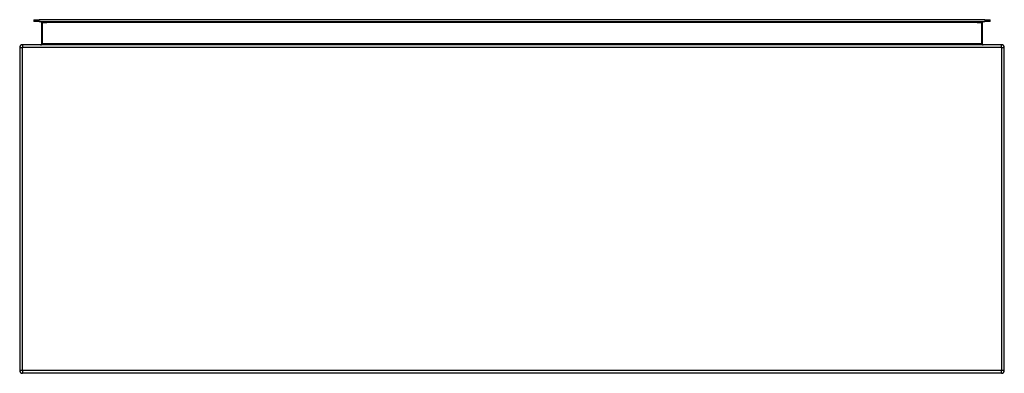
# Model space of a CAD drawing. Header units: inches. Extents: x 25.4 to 61.4, y 16.3 to 29.2.
import ezdxf

# ---------------------------------------------------------------- set-up
doc = ezdxf.new("R2010")
doc.units = ezdxf.units.IN
doc.header["$MEASUREMENT"] = 0
doc.layers.add('Visible Edges(ANSI)', color=7, linetype='Continuous', lineweight=25)
doc.layers.add('Visible Tangent Edges(ANSI)', color=7, linetype='Continuous', lineweight=25)

msp = doc.modelspace()

# ---------------------------------------------------------------- linework, layer by layer
at = {"layer": 'Visible Edges(ANSI)'}
for p, q in [((25.904, 29.195), (26.101, 29.195)), ((25.904, 29.195), (25.904, 29.127)), ((60.684, 29.195), (26.101, 29.195)), ((60.684, 29.195), (60.881, 29.195)), ((60.881, 29.127), (60.881, 29.195)), ((26.101, 29.127), (25.904, 29.127)), ((26.101, 29.127), (60.684, 29.127)), ((26.19, 29.096), (26.19, 28.31)), ((60.594, 28.31), (60.594, 29.096)), ((60.881, 29.127), (60.684, 29.127)), ((25.392, 28.18), (25.392, 16.378)), ((61.293, 28.279), (25.491, 28.279)), ((61.392, 16.378), (61.392, 28.18)), ((61.293, 16.279), (25.491, 16.279))]:
    msp.add_line(p, q, dxfattribs=at)
for centre, radius, start, end in [((26.159, 29.096), 0.031, 0, 90), ((60.625, 29.096), 0.031, 90, 180), ((25.491, 28.18), 0.099, 90, 180), ((61.293, 28.18), 0.099, 0, 90), ((25.491, 16.378), 0.099, 180, 270), ((61.293, 16.378), 0.099, 270, 0)]:
    msp.add_arc(centre, radius, start, end, dxfattribs=at)
for points, knots in [([(26.19, 28.31), (26.19, 28.308), (26.19, 28.307), (26.19, 28.303), (26.189, 28.301), (26.188, 28.297), (26.187, 28.295), (26.184, 28.291), (26.183, 28.29), (26.18, 28.286), (26.178, 28.285), (26.173, 28.281), (26.169, 28.28), (26.164, 28.279), (26.162, 28.279), (26.159, 28.279)], [-0.2988043, -0.2988043, -0.2988043, -0.2988043, -0.2776762, -0.2776762, -0.2438711, -0.2438711, -0.2050118, -0.2050118, -0.1712911, -0.1712911, -0.1177841, -0.1177841, -0.0482251, -0.0482251, 0.0007936, 0.0007936, 0.0007936, 0.0007936]), ([(60.625, 28.279), (60.622, 28.279), (60.62, 28.279), (60.614, 28.281), (60.612, 28.282), (60.607, 28.285), (60.605, 28.286), (60.601, 28.29), (60.6, 28.291), (60.598, 28.295), (60.597, 28.297), (60.595, 28.301), (60.595, 28.303), (60.594, 28.307), (60.594, 28.308), (60.594, 28.31)], [-0.2995979, -0.2995979, -0.2995979, -0.2995979, -0.2399159, -0.2399159, -0.1810202, -0.1810202, -0.1275132, -0.1275132, -0.0937925, -0.0937925, -0.0549332, -0.0549332, -0.0211282, -0.0211282, 0, 0, 0, 0])]:
    msp.add_open_spline(points, degree=3, knots=knots, dxfattribs=at)
at = {"layer": 'Visible Tangent Edges(ANSI)'}
for p, q in [((26.101, 29.127), (26.101, 29.195)), ((60.684, 29.195), (60.684, 29.127)), ((26.221, 29.096), (26.19, 29.096)), ((26.221, 29.127), (26.221, 29.096)), ((26.221, 28.31), (26.221, 29.096)), ((26.221, 29.096), (26.39, 29.096)), ((60.394, 29.096), (26.39, 29.096)), ((60.394, 29.096), (60.563, 29.096)), ((60.563, 29.096), (60.563, 29.127)), ((60.594, 29.096), (60.563, 29.096)), ((60.563, 29.096), (60.563, 28.31)), ((25.392, 28.18), (25.491, 28.18)), ((25.491, 28.279), (25.491, 28.18)), ((61.293, 28.18), (25.491, 28.18)), ((25.491, 16.378), (25.491, 28.18)), ((26.19, 28.31), (26.221, 28.31)), ((60.563, 28.31), (26.221, 28.31)), ((60.563, 28.31), (60.594, 28.31)), ((61.293, 28.18), (61.293, 28.279)), ((61.293, 28.18), (61.293, 16.378)), ((61.293, 28.18), (61.392, 28.18)), ((25.491, 16.378), (25.392, 16.378)), ((25.491, 16.378), (25.491, 16.279)), ((61.293, 16.378), (25.491, 16.378)), ((61.392, 16.378), (61.293, 16.378)), ((61.293, 16.279), (61.293, 16.378))]:
    msp.add_line(p, q, dxfattribs=at)
for points, knots in [([(26.159, 28.279), (26.164, 28.279), (26.169, 28.279), (26.179, 28.28), (26.186, 28.281), (26.196, 28.285), (26.201, 28.286), (26.207, 28.29), (26.21, 28.291), (26.214, 28.295), (26.216, 28.297), (26.219, 28.301), (26.22, 28.303), (26.221, 28.307), (26.221, 28.308), (26.221, 28.31)], [-0.0007936, -0.0007936, -0.0007936, -0.0007936, 0.0482251, 0.0482251, 0.1177841, 0.1177841, 0.1712911, 0.1712911, 0.2050118, 0.2050118, 0.2438711, 0.2438711, 0.2776762, 0.2776762, 0.2988043, 0.2988043, 0.2988043, 0.2988043]), ([(60.563, 28.31), (60.563, 28.308), (60.563, 28.307), (60.564, 28.303), (60.565, 28.301), (60.568, 28.297), (60.571, 28.295), (60.575, 28.291), (60.577, 28.29), (60.584, 28.286), (60.588, 28.285), (60.598, 28.282), (60.603, 28.281), (60.614, 28.279), (60.62, 28.279), (60.625, 28.279)], [0, 0, 0, 0, 0.0211282, 0.0211282, 0.0549332, 0.0549332, 0.0937925, 0.0937925, 0.1275132, 0.1275132, 0.1810202, 0.1810202, 0.2399159, 0.2399159, 0.2995979, 0.2995979, 0.2995979, 0.2995979])]:
    msp.add_open_spline(points, degree=3, knots=knots, dxfattribs=at)

doc.saveas('drawing.dxf')
